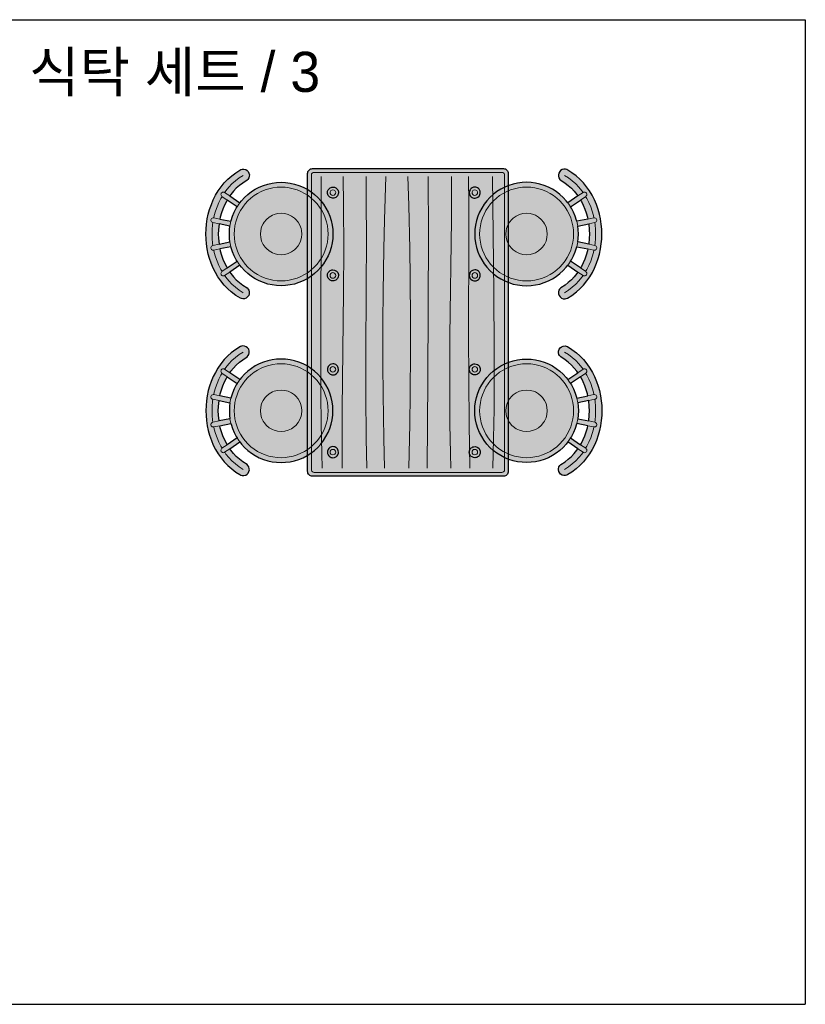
# Model space of a CAD drawing. Header units: millimetres. Extents: x 488786 to 747986, y 25193 to 95000.
# Tile 14 of 127: x 538765 to 541700, y 85199 to 88880. Entities that reach past the tile are written whole.
import ezdxf

# ---------------------------------------------------------------- set-up
doc = ezdxf.new("R2010")
doc.units = ezdxf.units.MM
for name, color, linetype in [('10. ETC', 251, 'Continuous'), ('13. TXT2', 43, 'Continuous'), ('25. 255', 255, 'Continuous'), ('6. FUR1', 181, 'Continuous')]:
    doc.layers.add(name, color=color, linetype=linetype)
doc.layers.add('7. FUR2', color=241, linetype='Continuous', lineweight=5)
doc.styles.add('YUHIHA_TEXT', font='Pretendard-Regular.ttf')

# ---------------------------------------------------------------- blocks, each defined once
blk = doc.blocks.new('YUHIHA_Furniture_DiningChair_Round_A_Plan')
at = {"layer": '25. 255'}
h = blk.add_hatch(color=256, dxfattribs=at)
h.paths.add_polyline_path([(93.3, -309.1), (92.9, -310.6), (92.3, -312), (91.6, -313.3), (90.8, -314.6), (89.9, -315.8), (88.9, -316.9), (87.8, -317.9), (86.6, -318.8), (85.3, -319.6), (84, -320.3), (82.6, -320.9), (81.2, -321.3), (79.7, -321.6), (78.2, -321.8), (76.7, -321.9), (75.2, -321.8), (73.7, -321.6), (72.2, -321.3), (70.8, -320.9), (69.4, -320.3), (68.1, -319.6), (66.8, -318.8), (65.6, -317.9), (64.5, -316.9), (63.5, -315.8), (62.6, -314.6), (61.8, -313.3), (61.1, -312), (60.5, -310.6), (60.1, -309.1), (59.8, -307.7), (59.6, -306.2), (59.5, -304.7), (59.6, -303.2), (59.8, -301.7), (60.1, -300.2), (60.5, -298.8), (61.1, -297.4), (61.8, -296.1), (62.6, -294.8), (63.5, -293.6), (64.5, -292.5), (65.6, -291.5), (66.8, -290.6), (68.1, -289.8), (69.4, -289.1), (70.8, -288.5), (72.2, -288.1), (73.7, -287.8), (75.2, -287.6), (76.7, -287.5), (78.2, -287.6), (79.7, -287.8), (81.2, -288.1), (82.6, -288.5), (84, -289.1), (85.3, -289.8), (86.6, -290.6), (87.8, -291.5), (88.9, -292.5), (89.9, -293.6), (90.8, -294.8), (91.6, -296.1), (92.3, -297.4), (92.9, -298.8), (93.3, -300.2), (93.6, -301.7), (93.8, -303.2), (93.9, -304.7), (93.8, -306.2), (93.6, -307.7)])
h.paths.add_polyline_path([(351.3, -309.1), (350.9, -310.6), (350.3, -312), (349.6, -313.3), (348.8, -314.6), (347.9, -315.8), (346.9, -316.9), (345.8, -317.9), (344.6, -318.8), (343.3, -319.6), (342, -320.3), (340.6, -320.9), (339.1, -321.3), (337.7, -321.6), (336.2, -321.8), (334.7, -321.9), (333.2, -321.8), (331.7, -321.6), (330.2, -321.3), (328.8, -320.9), (327.4, -320.3), (326.1, -319.6), (324.8, -318.8), (323.6, -317.9), (322.5, -316.9), (321.5, -315.8), (320.6, -314.6), (319.8, -313.3), (319.1, -312), (318.5, -310.6), (318.1, -309.1), (317.8, -307.7), (317.6, -306.2), (317.5, -304.7), (317.6, -303.2), (317.8, -301.7), (318.1, -300.2), (318.5, -298.8), (319.1, -297.4), (319.8, -296.1), (320.6, -294.8), (321.5, -293.6), (322.5, -292.5), (323.6, -291.5), (324.8, -290.6), (326.1, -289.8), (327.4, -289.1), (328.8, -288.5), (330.2, -288.1), (331.7, -287.8), (333.2, -287.6), (334.7, -287.5), (336.2, -287.6), (337.7, -287.8), (339.1, -288.1), (340.6, -288.5), (342, -289.1), (343.3, -289.8), (344.6, -290.6), (345.8, -291.5), (346.9, -292.5), (347.9, -293.6), (348.8, -294.8), (349.6, -296.1), (350.3, -297.4), (350.9, -298.8), (351.3, -300.2), (351.6, -301.7), (351.8, -303.2), (351.9, -304.7), (351.8, -306.2), (351.6, -307.7)])
h.paths.add_polyline_path([(361.5, -185.2), (357.2, -198.6), (351.9, -211.6), (345.4, -224.1), (337.8, -235.9), (329.2, -247.1), (319.7, -257.5), (309.4, -267), (298.2, -275.5), (286.3, -283.1), (273.9, -289.6), (260.9, -295), (247.4, -299.2), (233.7, -302.2), (219.8, -304.1), (205.7, -304.7), (191.7, -304.1), (177.7, -302.2), (164, -299.2), (150.6, -295), (137.6, -289.6), (125.1, -283.1), (113.2, -275.5), (102, -267), (91.7, -257.5), (82.2, -247.1), (73.6, -235.9), (66, -224.1), (59.5, -211.6), (54.2, -198.6), (49.9, -185.2), (46.9, -171.4), (45.1, -157.5), (44.5, -143.4), (45.1, -129.4), (46.9, -115.4), (49.9, -101.7), (54.2, -88.3), (59.5, -75.3), (66, -62.8), (73.6, -51), (82.2, -39.8), (91.7, -29.4), (102, -19.9), (108.6, -14.9), (87.2, 16.3), (82.6, 13.1), (72.6, 5), (63.3, -3.9), (54.7, -13.5), (46.8, -23.8), (39.2, -35.6), (38.1, -37.2), (36.9, -38.6), (35.5, -39.9), (34, -41.1), (32.4, -42.1), (30.7, -42.9), (28.9, -43.6), (27.1, -44.1), (25.2, -44.4), (23.3, -44.5), (21.4, -44.5), (19.6, -44.2), (17.7, -43.8), (15.9, -43.2), (14.2, -42.4), (12.5, -41.5), (11, -40.4), (9.5, -39.1), (8.2, -37.8), (7.1, -36.3), (6.1, -34.6), (5.2, -33), (4.5, -31.2), (4, -29.3), (3.7, -27.5), (3.6, -25.6), (3.7, -23.7), (3.9, -21.8), (4.3, -19.9), (4.9, -18.1), (5.7, -16.4), (6.7, -14.8), (14.6, -2.3), (15.5, -1), (24.4, 10.6), (25.4, 11.8), (35, 22.6), (36.1, 23.7), (46.5, 33.5), (47.6, 34.5), (58.7, 43.6), (59.9, 44.4), (71.6, 52.6), (72.7, 53.4), (85, 60.7), (86.2, 61.3), (98.9, 67.8), (100.1, 68.3), (113.3, 73.9), (114.5, 74.3), (128.1, 79.1), (129.2, 79.5), (143.1, 83.3), (144.3, 83.6), (158.4, 86.6), (159.6, 86.8), (173.9, 89), (175, 89.1), (189.5, 90.4), (190.6, 90.5), (205.1, 90.9), (206.3, 90.9), (220.8, 90.5), (221.9, 90.4), (236.4, 89.1), (237.5, 89), (251.8, 86.8), (253, 86.6), (267.1, 83.6), (268.3, 83.3), (282.2, 79.5), (283.3, 79.1), (296.9, 74.3), (298.1, 73.9), (311.3, 68.3), (312.5, 67.8), (325.2, 61.3), (326.4, 60.7), (338.7, 53.4), (339.8, 52.6), (351.6, 44.4), (352.7, 43.6), (363.8, 34.5), (364.9, 33.5), (375.3, 23.7), (376.4, 22.6), (386, 11.8), (387, 10.6), (395.9, -1), (396.8, -2.3), (404.8, -14.8), (405.7, -16.4), (406.5, -18.1), (407.1, -19.9), (407.5, -21.8), (407.7, -23.7), (407.8, -25.6), (407.7, -27.5), (407.4, -29.3), (406.9, -31.2), (406.2, -33), (405.3, -34.6), (404.3, -36.3), (403.2, -37.8), (401.9, -39.1), (400.4, -40.4), (398.9, -41.5), (397.2, -42.4), (395.5, -43.2), (393.7, -43.8), (391.9, -44.2), (390, -44.5), (388.1, -44.5), (386.2, -44.4), (384.3, -44.1), (382.5, -43.6), (380.7, -42.9), (379, -42.1), (377.4, -41.1), (375.9, -39.9), (374.5, -38.6), (373.3, -37.2), (372.2, -35.6), (364.6, -23.8), (356.7, -13.5), (348.1, -3.9), (338.8, 5), (328.8, 13.1), (324.2, 16.3), (302.8, -14.9), (309.4, -19.9), (319.7, -29.4), (329.2, -39.8), (337.8, -51), (345.4, -62.8), (351.9, -75.3), (357.2, -88.3), (361.5, -101.7), (364.5, -115.4), (366.3, -129.4), (366.9, -143.4), (366.3, -157.5), (364.5, -171.4)])
h.paths.add_polyline_path([(125.1, -3.8), (137.6, 2.7), (150.6, 8.1), (164, 12.3), (166.2, 12.8), (159.1, 47.2), (152.9, 45.9), (140.2, 42.3), (127.8, 38), (115.8, 32.9), (104.2, 27.1), (99.9, 24.5), (121, -6.4)], flags=0)
h.paths.add_polyline_path([(191.7, 17.2), (205.7, 17.8), (219.8, 17.2), (230.5, 15.8), (237.4, 49.9), (232.3, 50.6), (219.1, 51.8), (205.7, 52.2), (192.3, 51.8), (179.1, 50.6), (174, 49.9), (180.9, 15.8)], flags=0)
h.paths.add_polyline_path([(247.4, 12.3), (260.9, 8.1), (273.9, 2.7), (286.3, -3.8), (290.4, -6.4), (311.5, 24.5), (307.2, 27.1), (295.6, 32.9), (283.6, 38), (271.2, 42.3), (258.5, 45.9), (252.3, 47.2), (245.2, 12.8)], flags=0)
at = {"layer": '6. FUR1'}
for points in [[(361.5, -185.2), (357.2, -198.6), (351.9, -211.6), (345.4, -224.1), (337.8, -235.9), (329.2, -247.1), (319.7, -257.5), (309.4, -267), (298.2, -275.5), (286.3, -283.1), (273.9, -289.6), (260.9, -295), (247.4, -299.2), (233.7, -302.2), (219.8, -304.1), (205.7, -304.7), (191.7, -304.1), (177.7, -302.2), (164, -299.2), (150.6, -295), (137.6, -289.6), (125.1, -283.1), (113.2, -275.5), (102, -267), (91.7, -257.5), (82.2, -247.1), (73.6, -235.9), (66, -224.1), (59.5, -211.6), (54.2, -198.6), (49.9, -185.2), (46.9, -171.4), (45.1, -157.5), (44.5, -143.4), (45.1, -129.4), (46.9, -115.4), (49.9, -101.7), (54.2, -88.3), (59.5, -75.3), (66, -62.8), (73.6, -51), (82.2, -39.8), (91.7, -29.4), (102, -19.9), (108.6, -14.9), (87.2, 16.3), (82.6, 13.1), (72.6, 5), (63.3, -3.9), (54.7, -13.5), (46.8, -23.8), (38.1, -37.2), (34, -41.1), (30.7, -42.9), (25.2, -44.4), (19.6, -44.2), (14.2, -42.4), (9.5, -39.1), (6.1, -34.6), (4, -29.3), (3.7, -23.7), (4.3, -19.9), (5.7, -16.4), (14.6, -2.3), (25.4, 11.8), (35, 22.6), (46.5, 33.5), (59.9, 44.4), (72.7, 53.4), (86.2, 61.3), (98.9, 67.8), (114.5, 74.3), (129.2, 79.5), (143.1, 83.3), (159.6, 86.8), (175, 89.1), (189.5, 90.4), (206.3, 90.9), (220.8, 90.5), (236.4, 89.1), (253, 86.6), (267.1, 83.6), (282.2, 79.5), (298.1, 73.9), (312.5, 67.8), (326.4, 60.7), (339.8, 52.6), (352.7, 43.6), (364.9, 33.5), (376.4, 22.6), (387, 10.6), (396.8, -2.3), (404.8, -14.8), (406.5, -18.1), (407.5, -21.8), (407.7, -27.5), (406.2, -33), (403.2, -37.8), (400.4, -40.4), (395.5, -43.2), (390, -44.5), (386.2, -44.4), (380.7, -42.9), (375.9, -39.9), (373.3, -37.2), (364.6, -23.8), (356.7, -13.5), (348.1, -3.9), (338.8, 5), (328.8, 13.1), (324.2, 16.3), (302.8, -14.9), (309.4, -19.9), (319.7, -29.4), (329.2, -39.8), (337.8, -51), (345.4, -62.8), (351.9, -75.3), (357.2, -88.3), (361.5, -101.7), (364.5, -115.4), (366.3, -129.4), (366.9, -143.4), (366.3, -157.5), (364.5, -171.4)], [(125.1, -3.8), (137.6, 2.7), (150.6, 8.1), (166.2, 12.8), (159.1, 47.2), (152.9, 45.9), (140.2, 42.3), (127.8, 38), (115.8, 32.9), (104.2, 27.1), (99.9, 24.5), (121, -6.4)], [(191.7, 17.2), (205.7, 17.8), (219.8, 17.2), (230.5, 15.8), (237.4, 49.9), (219.1, 51.8), (205.7, 52.2), (192.3, 51.8), (174, 49.9), (180.9, 15.8)], [(247.4, 12.3), (260.9, 8.1), (273.9, 2.7), (286.3, -3.8), (290.4, -6.4), (311.5, 24.5), (307.2, 27.1), (295.6, 32.9), (283.6, 38), (271.2, 42.3), (258.5, 45.9), (252.3, 47.2), (245.2, 12.8)], [(93.3, -309.1), (92.3, -312), (89.9, -315.8), (87.8, -317.9), (85.3, -319.6), (82.6, -320.9), (79.7, -321.6), (76.7, -321.9), (72.2, -321.3), (69.4, -320.3), (66.8, -318.8), (64.5, -316.9), (61.8, -313.3), (60.5, -310.6), (59.8, -307.7), (59.5, -304.7), (60.1, -300.2), (61.8, -296.1), (63.5, -293.6), (65.6, -291.5), (68.1, -289.8), (70.8, -288.5), (73.7, -287.8), (76.7, -287.5), (81.2, -288.1), (85.3, -289.8), (87.8, -291.5), (89.9, -293.6), (91.6, -296.1), (92.9, -298.8), (93.6, -301.7), (93.9, -304.7)], [(351.3, -309.1), (349.6, -313.3), (347.9, -315.8), (345.8, -317.9), (343.3, -319.6), (340.6, -320.9), (337.7, -321.6), (334.7, -321.9), (330.2, -321.3), (327.4, -320.3), (324.8, -318.8), (321.5, -315.8), (319.8, -313.3), (318.5, -310.6), (317.8, -307.7), (317.6, -303.2), (318.1, -300.2), (319.1, -297.4), (320.6, -294.8), (323.6, -291.5), (326.1, -289.8), (328.8, -288.5), (331.7, -287.8), (334.7, -287.5), (339.1, -288.1), (343.3, -289.8), (345.8, -291.5), (347.9, -293.6), (349.6, -296.1), (350.9, -298.8), (351.6, -301.7), (351.9, -304.7)]]:
    blk.add_lwpolyline(points, close=True, dxfattribs=at)
at = {"layer": '7. FUR2'}
for points in [[(88.9, 40.5), (94.9, 44), (107.7, 50.5), (120.9, 56.1), (134.4, 60.8), (148.3, 64.7), (155.3, 66.2)], [(159.1, 47.2), (155.3, 66.2), (155.2, 68.4), (155.7, 70.6), (157.3, 73), (159.1, 74.3), (161.1, 75.1), (164.1, 75.1), (166.2, 74.4), (167.9, 73.1), (169.3, 71.3), (170, 69.2), (173.9, 49.9)], [(170.1, 68.8), (176.8, 69.8), (191.2, 71.1), (205.7, 71.6), (220.2, 71.1), (234.6, 69.8), (241.3, 68.8)], [(237.4, 49.9), (241.4, 69.2), (242.1, 71.3), (244, 73.6), (245.9, 74.7), (248.1, 75.2), (250.3, 75.1), (252.3, 74.3), (254.1, 73), (255.4, 71.2), (256.2, 68.4), (256.1, 66.2), (252.3, 47.2)], [(256.1, 66.2), (263.1, 64.7), (277, 60.8), (290.5, 56.1), (303.7, 50.5), (316.5, 44), (322.5, 40.5)], [(22.9, -25.2), (30.9, -12.7), (39.8, -1.1), (49.4, 9.6), (59.8, 19.5), (70.9, 28.6), (76.3, 32.3)], [(87.2, 16.4), (76.2, 32.4), (75.3, 34.3), (75, 37.2), (75.5, 39.4), (76.6, 41.3), (78.2, 42.8), (80.2, 43.8), (82.4, 44.1), (84.5, 43.8), (87.2, 42.5), (88.7, 40.9), (99.8, 24.5)], [(311.6, 24.5), (322.7, 40.9), (324.2, 42.5), (326.9, 43.8), (329, 44.1), (331.2, 43.8), (333.2, 42.8), (335.2, 40.7), (336.2, 38.7), (336.5, 36.5), (336.1, 34.3), (335.2, 32.4), (324.2, 16.4)], [(335.1, 32.3), (340.5, 28.6), (351.6, 19.5), (362, 9.6), (371.6, -1.1), (380.5, -12.7), (388.4, -25.2)], [(166.2, 12.8), (180.9, 15.8)], [(230.5, 15.8), (245.2, 12.8)], [(108.6, -14.9), (113.2, -11.4), (121, -6.4)], [(290.4, -6.4), (298.2, -11.4), (302.8, -14.9)]]:
    blk.add_lwpolyline(points, dxfattribs=at)
for points in [[(351.9, -143.4), (351.4, -156.2), (349.7, -168.8), (346.9, -181.3), (343.1, -193.4), (338.2, -205.2), (332.3, -216.6), (325.5, -227.3), (317.7, -237.4), (309.1, -246.8), (299.7, -255.4), (289.6, -263.2), (278.8, -270.1), (267.5, -275.9), (255.7, -280.8), (243.5, -284.7), (231.1, -287.4), (218.4, -289.1), (205.7, -289.6), (193, -289.1), (180.3, -287.4), (167.9, -284.7), (155.7, -280.8), (143.9, -275.9), (132.6, -270.1), (121.8, -263.2), (111.7, -255.4), (102.3, -246.8), (93.7, -237.4), (85.9, -227.3), (79.1, -216.6), (73.2, -205.2), (68.3, -193.4), (64.5, -181.3), (61.7, -168.8), (60, -156.2), (59.5, -143.4), (60, -130.7), (61.7, -118.1), (64.5, -105.6), (68.3, -93.4), (73.2, -81.7), (79.1, -70.3), (85.9, -59.6), (93.7, -49.5), (102.3, -40.1), (111.7, -31.4), (121.8, -23.7), (132.6, -16.8), (143.9, -10.9), (155.7, -6.1), (167.9, -2.2), (180.3, 0.5), (193, 2.2), (205.7, 2.8), (218.4, 2.2), (231.1, 0.5), (243.5, -2.2), (255.7, -6.1), (267.5, -10.9), (278.8, -16.8), (289.6, -23.7), (299.7, -31.4), (309.1, -40.1), (317.7, -49.5), (325.5, -59.6), (332.3, -70.3), (338.2, -81.7), (343.1, -93.4), (346.9, -105.6), (349.7, -118.1), (351.4, -130.7)], [(270.2, -143.4), (269.2, -154.7), (266.3, -165.5), (261.6, -175.7), (255.1, -184.9), (251.3, -189.1), (242.7, -196.3), (233, -201.9), (222.4, -205.8), (216.9, -207), (205.7, -207.9), (194.5, -207), (183.6, -204.1), (178.4, -201.9), (168.7, -196.3), (160.1, -189.1), (156.3, -184.9), (149.8, -175.7), (145.1, -165.5), (142.2, -154.7), (141.2, -143.4), (142.2, -132.2), (145.1, -121.4), (147.2, -116.2), (152.9, -106.5), (160.1, -97.8), (164.2, -94), (173.4, -87.6), (183.6, -82.8), (194.5, -79.9), (205.7, -78.9), (216.9, -79.9), (227.8, -82.8), (237.9, -87.6), (242.7, -90.6), (251.3, -97.8), (258.5, -106.5), (264.2, -116.2), (266.3, -121.4), (269.2, -132.2)], [(85.3, -304.7), (84.8, -307.6), (82.8, -310.8), (79.6, -312.8), (76.7, -313.3), (73.8, -312.8), (70.6, -310.8), (68.6, -307.6), (68.1, -304.7), (68.6, -301.8), (70.6, -298.6), (73.8, -296.6), (76.7, -296.1), (79.6, -296.6), (82.8, -298.6), (84.8, -301.8)], [(343.3, -304.7), (342.5, -308.3), (340.8, -310.8), (337.6, -312.8), (334.7, -313.3), (331.8, -312.8), (328.6, -310.8), (326.9, -308.3), (326.1, -304.7), (326.9, -301.1), (328.6, -298.6), (331.8, -296.6), (334.7, -296.1), (337.6, -296.6), (340.8, -298.6), (342.5, -301.1)]]:
    blk.add_lwpolyline(points, close=True, dxfattribs=at)
blk = doc.blocks.new('YUHIHA_Furniture_DiningTable_4Seat_Plan')
at = {"layer": '25. 255'}
blk.add_hatch(color=256, dxfattribs=at).paths.add_polyline_path([(-18, 0), (-732, 0), (-735.5, 0.3), (-738.9, 1.4), (-742, 3), (-744.7, 5.3), (-747, 8), (-748.6, 11.1), (-749.6, 14.5), (-750, 18), (-750, 1132), (-749.6, 1135.5), (-748.6, 1138.9), (-747, 1142), (-744.7, 1144.7), (-742, 1147), (-738.9, 1148.6), (-735.5, 1149.7), (-732, 1150), (-18, 1150), (-14.5, 1149.7), (-11.1, 1148.6), (-8, 1147), (-5.3, 1144.7), (-3, 1142), (-1.4, 1138.9), (-0.3, 1135.5), (0, 1132), (0, 18), (-0.3, 14.5), (-1.4, 11.1), (-3, 8), (-5.3, 5.3), (-8, 3), (-11.1, 1.4), (-14.5, 0.3)])
at = {"layer": '6. FUR1'}
blk.add_lwpolyline([(-18, 0), (-732, 0), (-735.5, 0.3), (-738.9, 1.4), (-742, 3), (-744.7, 5.3), (-747, 8), (-748.6, 11.1), (-749.6, 14.5), (-750, 18), (-750, 1132), (-749.6, 1135.5), (-748.6, 1138.9), (-747, 1142), (-744.7, 1144.7), (-742, 1147), (-738.9, 1148.6), (-735.5, 1149.7), (-732, 1150), (-18, 1150), (-14.5, 1149.7), (-11.1, 1148.6), (-8, 1147), (-5.3, 1144.7), (-3, 1142), (-1.4, 1138.9), (-0.3, 1135.5), (0, 1132), (0, 18), (-0.3, 14.5), (-1.4, 11.1), (-3, 8), (-5.3, 5.3), (-8, 3), (-11.1, 1.4), (-14.5, 0.3)], close=True, dxfattribs=at)
at = {"layer": '7. FUR2'}
blk.add_lwpolyline([(-24, 14), (-726, 14), (-729.8, 14.8), (-733.1, 16.9), (-734.3, 18.4), (-735.8, 22.1), (-736, 24), (-736, 1126), (-735.2, 1129.8), (-733.1, 1133.1), (-731.6, 1134.3), (-729.8, 1135.2), (-726, 1136), (-24, 1136), (-20.2, 1135.2), (-16.9, 1133.1), (-15.7, 1131.6), (-14.2, 1128), (-14, 1126), (-14, 24), (-14.8, 20.2), (-16.9, 16.9), (-20.2, 14.8)], close=True, dxfattribs=at)
for points in [[(-695.3, 30), (-696.8, 85.4), (-699.1, 195.9), (-700.4, 305.8), (-701.1, 415.2), (-701, 578.8), (-699.4, 958), (-699.4, 1120)], [(-620.7, 30), (-621, 140.7), (-620.6, 250.9), (-615.6, 687.4), (-614.6, 849.8), (-615.3, 1012), (-617.1, 1120)], [(-528.7, 30), (-530.6, 140.7), (-531.9, 305.8), (-531.9, 469.8), (-530.4, 903.9), (-530.6, 1012), (-531.4, 1120)], [(-462.6, 30), (-465.4, 140.7), (-468.2, 305.8), (-469.1, 415.2), (-469, 578.8), (-468.1, 687.4), (-465.3, 849.8), (-462.6, 958), (-457.4, 1120)], [(-371.4, 30), (-368.2, 195.9), (-366.7, 305.8), (-365.5, 469.8), (-365.5, 578.8), (-366.6, 741.6), (-368.2, 849.8), (-371.8, 1012), (-375.1, 1120)], [(-303.8, 30), (-300.9, 360.6), (-299.3, 633.1), (-298.8, 903.9), (-299.6, 1120)], [(-214.4, 30), (-215.9, 85.4), (-218, 195.9), (-218.5, 250.9), (-218.9, 360.6), (-217.9, 524.3), (-212.8, 958), (-212.3, 1120)], [(-143.9, 30), (-146.9, 195.9), (-148.1, 360.6), (-148.3, 524.3), (-147.6, 903.9), (-147.9, 1012), (-148.8, 1120)], [(-57.3, 30), (-54.8, 140.7), (-53.3, 250.9), (-52.6, 360.6), (-52.7, 469.8), (-54.3, 687.4), (-59.7, 1120)]]:
    blk.add_lwpolyline(points, dxfattribs=at)
blk = doc.blocks.new('YUHIHA_Furniture_DiningSet_4Seat_A_Plan', base_point=(540200, 87748.2))
at = {"yscale": 1.2, "zscale": 1.2}
for p, xscale, rotation in [((539569.3, 87831.8), 1.2, 90), ((540830.7, 87831.8), -1.2, 270), ((539569.3, 87664.7), -1.2, 90), ((540830.7, 87664.7), 1.2, 270)]:
    blk.add_blockref('YUHIHA_Furniture_DiningChair_Round_A_Plan', p, dxfattribs=dict(at, xscale=xscale, rotation=rotation))
blk.add_blockref('YUHIHA_Furniture_DiningTable_4Seat_Plan', (540590.3, 87173.2))

msp = doc.modelspace()

# ---------------------------------------------------------------- linework, layer by layer
at = {"layer": '10. ETC'}
for p, q in [((532700, 88879.9), (541700, 88879.9)), ((541700, 88879.9), (541700, 85198.7)), ((532700, 85198.7), (541700, 85198.7))]:
    msp.add_line(p, q, dxfattribs=at)

# ---------------------------------------------------------------- block references
msp.add_blockref('YUHIHA_Furniture_DiningSet_4Seat_A_Plan', (540200, 87748.2))

# ---------------------------------------------------------------- texts
at = {"layer": '13. TXT2', "color": 7, "insert": (538800, 88759.9), "char_height": 150, "width": 2800, "attachment_point": 1, "style": 'YUHIHA_TEXT'}
msp.add_mtext('식탁 세트 / 3', dxfattribs=at)

doc.saveas('drawing.dxf')
